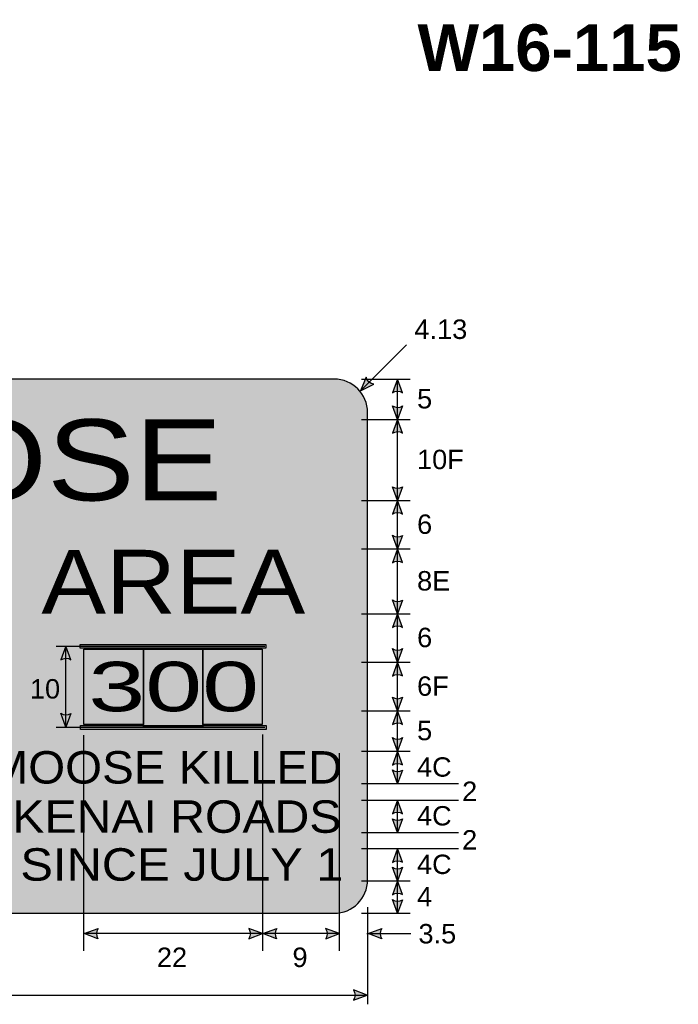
# Model space of a CAD drawing. Header units: feet. Extents: x 15 to 184, y 1 to 246.
# Tile 5 of 5: x 101 to 182, y 124 to 246. Entities that reach past the tile are written whole.
import ezdxf
from ezdxf.enums import TextEntityAlignment as Align

# ---------------------------------------------------------------- set-up
doc = ezdxf.new("R2010")
doc.units = ezdxf.units.FT
doc.header["$MEASUREMENT"] = 0
doc.layers.add('Sign', color=7, linetype='Continuous')
doc.styles.add('ARIAL', font='arial.ttf')
doc.styles.add('ARIAL B', font='arialbd.ttf')
doc.styles.add('FHWA SERIES E2000EX', font='txt')
doc.styles.add('FHWA SERIES F2000EX', font='txt')
doc.styles.add('FHWA SERIES F2000EX B', font='txt')

msp = doc.modelspace()

# ---------------------------------------------------------------- hatches: boundary and pattern name
h = msp.add_hatch(color=256)
h.dxf.hatch_style = 1
edge = h.paths.add_edge_path()
edge.add_line((143.7997048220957, 201.490793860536), (143.1027698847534, 199.8310395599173))
edge.add_line((143.1027698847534, 199.8310395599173), (144.7283959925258, 200.6313688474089))
edge.add_arc((144.8965505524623, 201.7445584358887), 1.125818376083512, 193.0266678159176, 261.4100407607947, ccw=False)
h = msp.add_hatch(color=256)
h.dxf.hatch_style = 1
edge = h.paths.add_edge_path()
edge.add_line((148.296197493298, 199.5866542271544), (147.6613766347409, 201.2711438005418))
edge.add_line((147.6613766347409, 201.2711438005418), (147.0309404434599, 199.5723979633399))
edge.add_arc((147.6740609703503, 198.6483508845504), 1.125818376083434, 56.453865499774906, 124.83723844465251, ccw=False)
h = msp.add_hatch(color=256)
h.dxf.hatch_style = 1
edge = h.paths.add_edge_path()
edge.add_line((148.296197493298, 197.9634458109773), (147.6613766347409, 196.2789562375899))
edge.add_line((147.6613766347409, 196.2789562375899), (147.0309404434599, 197.9777020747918))
edge.add_arc((147.6740609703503, 198.9017491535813), 1.125818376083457, 235.1627615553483, 303.5461345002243)
h = msp.add_hatch(color=256)
h.dxf.hatch_style = 1
edge = h.paths.add_edge_path()
edge.add_line((148.296197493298, 194.5944666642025), (147.6613766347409, 196.2789562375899))
edge.add_line((147.6613766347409, 196.2789562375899), (147.0309404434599, 194.580210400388))
edge.add_arc((147.6740609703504, 193.6561633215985), 1.12581837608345, 56.45386549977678, 124.8372384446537, ccw=False)
h = msp.add_hatch(color=256)
h.dxf.hatch_style = 1
edge = h.paths.add_edge_path()
edge.add_line((148.296197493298, 187.9634458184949), (147.6613766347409, 186.2789562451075))
edge.add_line((147.6613766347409, 186.2789562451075), (147.0309404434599, 187.9777020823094))
edge.add_arc((147.6740609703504, 188.9017491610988), 1.12581837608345, 235.1627615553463, 303.5461345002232)
h = msp.add_hatch(color=256)
h.dxf.hatch_style = 1
edge = h.paths.add_edge_path()
edge.add_line((148.296197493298, 184.59446667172), (147.6613766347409, 186.2789562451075))
edge.add_line((147.6613766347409, 186.2789562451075), (147.0309404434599, 184.5802104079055))
edge.add_arc((147.6740609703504, 183.656163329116), 1.12581837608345, 56.45386549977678, 124.8372384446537, ccw=False)
h = msp.add_hatch(color=256)
h.dxf.hatch_style = 1
edge = h.paths.add_edge_path()
edge.add_line((148.296197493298, 181.9660499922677), (147.6613766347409, 180.2815604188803))
edge.add_line((147.6613766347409, 180.2815604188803), (147.0309404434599, 181.9803062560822))
edge.add_arc((147.6740609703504, 182.9043533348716), 1.12581837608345, 235.1627615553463, 303.5461345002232)
h = msp.add_hatch(color=256)
h.dxf.hatch_style = 1
edge = h.paths.add_edge_path()
edge.add_line((148.2976873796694, 178.5970708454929), (147.6628665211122, 180.2815604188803))
edge.add_line((147.6628665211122, 180.2815604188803), (147.0324303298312, 178.5828145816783))
edge.add_arc((147.6755508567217, 177.6587675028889), 1.125818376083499, 56.45386549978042, 124.8372384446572, ccw=False)
h = msp.add_hatch(color=256)
h.dxf.hatch_style = 1
edge = h.paths.add_edge_path()
edge.add_line((148.296197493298, 173.9686541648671), (147.6613766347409, 172.2841645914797))
edge.add_line((147.6613766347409, 172.2841645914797), (147.0309404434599, 173.9829104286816))
edge.add_arc((147.6740609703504, 174.906957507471), 1.12581837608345, 235.1627615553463, 303.5461345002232)
h = msp.add_hatch(color=256)
h.dxf.hatch_style = 1
edge = h.paths.add_edge_path()
edge.add_line((148.296197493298, 170.5996750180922), (147.6613766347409, 172.2841645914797))
edge.add_line((147.6613766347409, 172.2841645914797), (147.0309404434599, 170.5854187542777))
edge.add_arc((147.6740609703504, 169.6613716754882), 1.12581837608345, 56.45386549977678, 124.8372384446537, ccw=False)
h = msp.add_hatch(color=256)
h.dxf.hatch_style = 1
edge = h.paths.add_edge_path()
edge.add_line((107.3378642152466, 166.5955104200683), (106.7030433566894, 168.2799999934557))
edge.add_line((106.7030433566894, 168.2799999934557), (106.0726071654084, 166.5812541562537))
edge.add_arc((106.715727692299, 165.6572070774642), 1.125818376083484, 56.453865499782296, 124.8372384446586, ccw=False)
h = msp.add_hatch(color=256)
h.dxf.hatch_style = 1
edge = h.paths.add_edge_path()
edge.add_line((148.296197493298, 167.9686541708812), (147.6613766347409, 166.2841645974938))
edge.add_line((147.6613766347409, 166.2841645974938), (147.0309404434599, 167.9829104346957))
edge.add_arc((147.6740609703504, 168.9069575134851), 1.12581837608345, 235.1627615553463, 303.5461345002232)
h = msp.add_hatch(color=256)
h.dxf.hatch_style = 1
edge = h.paths.add_edge_path()
edge.add_line((148.296197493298, 164.5996750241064), (147.6613766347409, 166.2841645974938))
edge.add_line((147.6613766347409, 166.2841645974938), (147.0309404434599, 164.5854187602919))
edge.add_arc((147.6740609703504, 163.6613716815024), 1.12581837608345, 56.45386549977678, 124.8372384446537, ccw=False)
h = msp.add_hatch(color=256)
h.dxf.hatch_style = 1
edge = h.paths.add_edge_path()
edge.add_line((148.296197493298, 161.9738625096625), (147.6613766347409, 160.2893729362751))
edge.add_line((147.6613766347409, 160.2893729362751), (147.0309404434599, 161.988118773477))
edge.add_arc((147.6740609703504, 162.9121658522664), 1.12581837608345, 235.1627615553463, 303.5461345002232)
h = msp.add_hatch(color=256)
h.dxf.hatch_style = 1
edge = h.paths.add_edge_path()
edge.add_line((107.3378642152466, 159.9644895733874), (106.7030433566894, 158.28))
edge.add_line((106.7030433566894, 158.28), (106.0726071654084, 159.9787458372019))
edge.add_arc((106.7157276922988, 160.9027929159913), 1.125818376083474, 235.1627615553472, 303.5461345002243)
h = msp.add_hatch(color=256)
h.dxf.hatch_style = 1
edge = h.paths.add_edge_path()
edge.add_line((148.296197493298, 158.6048833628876), (147.6613766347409, 160.2893729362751))
edge.add_line((147.6613766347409, 160.2893729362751), (147.0309404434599, 158.5906270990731))
edge.add_arc((147.6740609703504, 157.6665800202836), 1.12581837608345, 56.45386549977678, 124.8372384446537, ccw=False)
h = msp.add_hatch(color=256)
h.dxf.hatch_style = 1
edge = h.paths.add_edge_path()
edge.add_line((148.296197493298, 156.9738625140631), (147.6613766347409, 155.2893729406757))
edge.add_line((147.6613766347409, 155.2893729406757), (147.0309404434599, 156.9881187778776))
edge.add_arc((147.6740609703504, 157.912165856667), 1.12581837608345, 235.1627615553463, 303.5461345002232)
h = msp.add_hatch(color=256)
h.dxf.hatch_style = 1
edge = h.paths.add_edge_path()
edge.add_line((148.296197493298, 153.6048833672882), (147.6613766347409, 155.2893729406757))
edge.add_line((147.6613766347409, 155.2893729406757), (147.0309404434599, 153.5906271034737))
edge.add_arc((147.6740609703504, 152.6665800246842), 1.12581837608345, 56.45386549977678, 124.8372384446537, ccw=False)
h = msp.add_hatch(color=256)
h.dxf.hatch_style = 1
edge = h.paths.add_edge_path()
edge.add_line((148.296197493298, 152.9738625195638), (147.6613766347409, 151.2893729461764))
edge.add_line((147.6613766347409, 151.2893729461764), (147.0309404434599, 152.9881187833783))
edge.add_arc((147.6740609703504, 153.9121658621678), 1.125818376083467, 235.1627615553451, 303.5461345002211)
h = msp.add_hatch(color=256)
h.dxf.hatch_style = 1
edge = h.paths.add_edge_path()
edge.add_line((148.296197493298, 147.5755104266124), (147.6613766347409, 149.26))
edge.add_line((147.6613766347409, 149.26), (147.0309404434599, 147.561254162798))
edge.add_arc((147.6740609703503, 146.6372070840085), 1.125818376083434, 56.453865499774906, 124.83723844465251, ccw=False)
h = msp.add_hatch(color=256)
h.dxf.hatch_style = 1
edge = h.paths.add_edge_path()
edge.add_line((148.296197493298, 146.9478208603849), (147.6613766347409, 145.2633312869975))
edge.add_line((147.6613766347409, 145.2633312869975), (147.0309404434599, 146.9620771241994))
edge.add_arc((147.6740609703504, 147.8861242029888), 1.12581837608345, 235.1627615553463, 303.5461345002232)
h = msp.add_hatch(color=256)
h.dxf.hatch_style = 1
edge = h.paths.add_edge_path()
edge.add_line((148.2961974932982, 141.5788417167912), (147.661376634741, 143.2633312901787))
edge.add_line((147.661376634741, 143.2633312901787), (147.03094044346, 141.5645854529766))
edge.add_arc((147.6740609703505, 140.6405383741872), 1.12581837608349, 56.45386549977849, 124.8372384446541, ccw=False)
h = msp.add_hatch(color=256)
h.dxf.hatch_style = 1
edge = h.paths.add_edge_path()
edge.add_line((148.2961974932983, 140.9556333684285), (147.661376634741, 139.2711437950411))
edge.add_line((147.661376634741, 139.2711437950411), (147.0309404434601, 140.969889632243))
edge.add_arc((147.6740609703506, 141.8939367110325), 1.125818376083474, 235.1627615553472, 303.5461345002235)
h = msp.add_hatch(color=256)
h.dxf.hatch_style = 1
edge = h.paths.add_edge_path()
edge.add_line((148.2961974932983, 137.5866542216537), (147.661376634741, 139.2711437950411))
edge.add_line((147.661376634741, 139.2711437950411), (147.0309404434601, 137.5723979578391))
edge.add_arc((147.6740609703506, 136.6483508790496), 1.125818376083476, 56.45386549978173, 124.83723844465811, ccw=False)
h = msp.add_hatch(color=256)
h.dxf.hatch_style = 1
edge = h.paths.add_edge_path()
edge.add_line((148.2961974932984, 136.9556333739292), (147.6613766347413, 135.2711438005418))
edge.add_line((147.6613766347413, 135.2711438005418), (147.0309404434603, 136.9698896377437))
edge.add_arc((147.6740609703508, 137.8939367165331), 1.12581837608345, 235.1627615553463, 303.5461345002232)
h = msp.add_hatch(color=256)
h.dxf.hatch_style = 1
edge = h.paths.add_edge_path()
edge.add_line((110.6630388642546, 132.1242247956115), (108.9791839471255, 132.7607271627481))
edge.add_line((108.9791839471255, 132.7607271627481), (110.6785583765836, 133.3894669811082))
edge.add_arc((111.6019628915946, 132.7454241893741), 1.125818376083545, 145.1055563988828, 213.4889293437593)
h = msp.add_hatch(color=256)
h.dxf.hatch_style = 1
edge = h.paths.add_edge_path()
edge.add_line((129.3057457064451, 132.1242429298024), (130.9896006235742, 132.7607452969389))
edge.add_line((130.9896006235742, 132.7607452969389), (129.2902261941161, 133.389485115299))
edge.add_arc((128.3668216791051, 132.7454423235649), 1.125818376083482, -33.488929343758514, 34.89444360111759, ccw=False)
h = msp.add_hatch(color=256)
h.dxf.hatch_style = 1
edge = h.paths.add_edge_path()
edge.add_line((132.7359555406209, 132.1242429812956), (131.0521006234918, 132.7607453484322))
edge.add_line((131.0521006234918, 132.7607453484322), (132.7514750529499, 133.3894851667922))
edge.add_arc((133.6748795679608, 132.7454423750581), 1.125818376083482, 145.1055563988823, 213.4889293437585)
h = msp.add_hatch(color=256)
h.dxf.hatch_style = 1
edge = h.paths.add_edge_path()
edge.add_line((138.7991234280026, 132.1242507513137), (140.4829783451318, 132.7607531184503))
edge.add_line((140.4829783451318, 132.7607531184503), (138.7836039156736, 133.3894929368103))
edge.add_arc((137.8601994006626, 132.7454501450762), 1.125818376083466, -33.48892934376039, 34.89444360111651, ccw=False)
h = msp.add_hatch(color=256)
h.dxf.hatch_style = 1
edge = h.paths.add_edge_path()
edge.add_line((145.7189165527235, 132.1241988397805), (144.0350616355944, 132.760701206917))
edge.add_line((144.0350616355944, 132.760701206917), (145.7344360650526, 133.3894410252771))
edge.add_arc((146.6578405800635, 132.7453982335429), 1.125818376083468, 145.1055563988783, 213.4889293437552)
h = msp.add_hatch(color=256)
h.dxf.hatch_style = 1
edge = h.paths.add_edge_path()
edge.add_line((142.2314151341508, 124.5356830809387), (143.9152700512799, 125.1721854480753))
edge.add_line((143.9152700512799, 125.1721854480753), (142.2158956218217, 125.8009252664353))
edge.add_arc((141.2924911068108, 125.1568824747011), 1.125818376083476, -33.488929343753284, 34.894443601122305, ccw=False)
at = {"layer": 'Sign', "true_color": 0xffff00}
h = msp.add_hatch(color=2, dxfattribs=at)
edge = h.paths.add_edge_path(flags=0)
edge.add_spline(control_points=[(52.10256163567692, 201.2711438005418), (52.10256163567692, 201.2711438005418), (139.8425616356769, 201.2711438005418), (139.8425616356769, 201.2711438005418), (142.1219706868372, 201.2711438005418), (143.9725616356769, 199.420552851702), (143.9725616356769, 197.1411438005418), (143.9725616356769, 197.1411438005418), (143.9725616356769, 139.4011438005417), (143.9725616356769, 139.4011438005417), (143.9725616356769, 137.1217347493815), (142.1219706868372, 135.2711438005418), (139.8425616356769, 135.2711438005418), (139.8425616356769, 135.2711438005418), (52.10256163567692, 135.2711438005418), (52.10256163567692, 135.2711438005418), (49.8231525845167, 135.2711438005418), (47.97256163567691, 137.1217347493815), (47.97256163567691, 139.4011438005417), (47.97256163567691, 139.4011438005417), (47.97256163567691, 197.1411438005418), (47.97256163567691, 197.1411438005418), (47.97256163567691, 199.420552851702), (49.8231525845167, 201.2711438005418), (52.10256163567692, 201.2711438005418)], knot_values=[0, 0, 0, 0, 1, 1, 1, 2, 2, 2, 3, 3, 3, 4, 4, 4, 5, 5, 5, 6, 6, 6, 7, 7, 7, 8, 8, 8, 8], degree=3, periodic=0)
at = {"layer": 'Sign', "true_color": 0x000000}
h = msp.add_hatch(color=18, dxfattribs=at)
edge = h.paths.add_edge_path(flags=0)
edge.add_spline(control_points=[(52.47256163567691, 200.5211438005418), (52.47256163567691, 200.5211438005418), (139.4725616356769, 200.5211438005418), (139.4725616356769, 200.5211438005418), (141.5422429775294, 200.5211438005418), (143.2225616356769, 198.8408251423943), (143.2225616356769, 196.7711438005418), (143.2225616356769, 196.7711438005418), (143.2225616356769, 139.7711438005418), (143.2225616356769, 139.7711438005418), (143.2225616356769, 137.7014624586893), (141.5422429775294, 136.0211438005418), (139.4725616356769, 136.0211438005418), (139.4725616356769, 136.0211438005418), (52.47256163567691, 136.0211438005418), (52.47256163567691, 136.0211438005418), (50.40288029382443, 136.0211438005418), (48.72256163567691, 137.7014624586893), (48.72256163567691, 139.7711438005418), (48.72256163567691, 139.7711438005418), (48.72256163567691, 196.7711438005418), (48.72256163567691, 196.7711438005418), (48.72256163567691, 198.8408251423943), (50.40288029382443, 200.5211438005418), (52.47256163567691, 200.5211438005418)], knot_values=[0, 0, 0, 0, 1, 1, 1, 2, 2, 2, 3, 3, 3, 4, 4, 4, 5, 5, 5, 6, 6, 6, 7, 7, 7, 8, 8, 8, 8], degree=3, periodic=0)
at = {"layer": 'Sign', "true_color": 0xffff00}
h = msp.add_hatch(color=2, dxfattribs=at)
edge = h.paths.add_edge_path(flags=0)
edge.add_spline(control_points=[(53.27256163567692, 199.2711438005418), (53.27256163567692, 199.2711438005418), (138.6725616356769, 199.2711438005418), (138.6725616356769, 199.2711438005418), (140.4938812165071, 199.2711438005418), (141.9725616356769, 197.792463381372), (141.9725616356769, 195.9711438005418), (141.9725616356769, 195.9711438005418), (141.9725616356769, 140.5711438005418), (141.9725616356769, 140.5711438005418), (141.9725616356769, 138.7498242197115), (140.4938812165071, 137.2711438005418), (138.6725616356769, 137.2711438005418), (138.6725616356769, 137.2711438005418), (53.27256163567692, 137.2711438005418), (53.27256163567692, 137.2711438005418), (51.45124205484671, 137.2711438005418), (49.97256163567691, 138.7498242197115), (49.97256163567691, 140.5711438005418), (49.97256163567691, 140.5711438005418), (49.97256163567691, 195.9711438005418), (49.97256163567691, 195.9711438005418), (49.97256163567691, 197.792463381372), (51.45124205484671, 199.2711438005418), (53.27256163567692, 199.2711438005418)], knot_values=[0, 0, 0, 0, 1, 1, 1, 2, 2, 2, 3, 3, 3, 4, 4, 4, 5, 5, 5, 6, 6, 6, 7, 7, 7, 8, 8, 8, 8], degree=3, periodic=0)
for points in [[(108.4622228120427, 168.4987499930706), (131.384585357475, 168.4987499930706), (131.384585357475, 168.0150306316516), (108.4622228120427, 168.0150306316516)], [(108.4622228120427, 168.4987499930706), (131.384585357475, 168.4987499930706), (131.384585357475, 168.0150306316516), (108.4622228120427, 168.0150306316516)], [(108.9360702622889, 167.8941021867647), (116.2806989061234, 167.8941021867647), (116.2806989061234, 158.5825589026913), (108.9360702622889, 158.5825589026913)], [(108.9360702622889, 167.8941021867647), (116.2806989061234, 167.8941021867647), (116.2806989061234, 158.5825589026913), (108.9360702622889, 158.5825589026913)], [(116.2806989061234, 167.8941021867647), (123.6253330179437, 167.8941021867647), (123.6253330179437, 158.5825589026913), (116.2806989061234, 158.5825589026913)], [(116.2806989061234, 167.8941021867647), (123.6253330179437, 167.8941021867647), (123.6253330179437, 158.2670680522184), (116.2806989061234, 158.2670680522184)], [(123.6253330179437, 167.8941021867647), (130.9699698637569, 167.8941021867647), (130.9699698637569, 158.5825589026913), (123.6253330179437, 158.5825589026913)], [(123.6253330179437, 167.8941021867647), (130.9699698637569, 167.8941021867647), (130.9699698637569, 158.5825589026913), (123.6253330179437, 158.5825589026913)], [(108.5214520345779, 158.4616304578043), (131.4438118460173, 158.4616304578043), (131.4438118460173, 157.9779166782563), (108.5214520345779, 157.9779166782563)], [(108.5214520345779, 158.4616304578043), (131.4438118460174, 158.4616304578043), (131.4438118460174, 157.9779166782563), (108.5214520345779, 157.9779166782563)]]:
    msp.add_hatch(color=2, dxfattribs=at).paths.add_polyline_path(points, flags=0)

# ---------------------------------------------------------------- linework, layer by layer
for points in [[(143.7997048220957, 201.490793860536), (143.1027698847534, 199.8310395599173), (144.7283959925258, 200.6313688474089, -0.307560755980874), (143.7997048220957, 201.490793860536, -4.141293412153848)], [(148.296197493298, 199.5866542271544), (147.6613766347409, 201.2711438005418), (147.0309404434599, 199.5723979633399, -0.307560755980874), (148.296197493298, 199.5866542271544, -4.141293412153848)], [(148.296197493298, 197.9634458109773), (147.6613766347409, 196.2789562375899), (147.0309404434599, 197.9777020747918, 0.307560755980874), (148.296197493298, 197.9634458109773, 4.141293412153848)], [(148.296197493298, 194.5944666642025), (147.6613766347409, 196.2789562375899), (147.0309404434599, 194.580210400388, -0.307560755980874), (148.296197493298, 194.5944666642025, -4.141293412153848)], [(148.296197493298, 187.9634458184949), (147.6613766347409, 186.2789562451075), (147.0309404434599, 187.9777020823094, 0.307560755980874), (148.296197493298, 187.9634458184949, 4.141293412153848)], [(148.296197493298, 184.59446667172), (147.6613766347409, 186.2789562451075), (147.0309404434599, 184.5802104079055, -0.307560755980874), (148.296197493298, 184.59446667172, -4.141293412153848)], [(148.296197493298, 181.9660499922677), (147.6613766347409, 180.2815604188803), (147.0309404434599, 181.9803062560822, 0.307560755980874), (148.296197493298, 181.9660499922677, 4.141293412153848)], [(148.2976873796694, 178.5970708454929), (147.6628665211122, 180.2815604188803), (147.0324303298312, 178.5828145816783, -0.307560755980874), (148.2976873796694, 178.5970708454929, -4.141293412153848)], [(148.296197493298, 173.9686541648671), (147.6613766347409, 172.2841645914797), (147.0309404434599, 173.9829104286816, 0.307560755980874), (148.296197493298, 173.9686541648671, 4.141293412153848)], [(148.296197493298, 170.5996750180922), (147.6613766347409, 172.2841645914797), (147.0309404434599, 170.5854187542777, -0.307560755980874), (148.296197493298, 170.5996750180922, -4.141293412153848)], [(107.3378642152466, 166.5955104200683), (106.7030433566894, 168.2799999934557), (106.0726071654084, 166.5812541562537, -0.307560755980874), (107.3378642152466, 166.5955104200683, -4.141293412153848)], [(148.296197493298, 167.9686541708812), (147.6613766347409, 166.2841645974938), (147.0309404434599, 167.9829104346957, 0.307560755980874), (148.296197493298, 167.9686541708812, 4.141293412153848)], [(148.296197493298, 164.5996750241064), (147.6613766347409, 166.2841645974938), (147.0309404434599, 164.5854187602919, -0.307560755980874), (148.296197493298, 164.5996750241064, -4.141293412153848)], [(148.296197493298, 161.9738625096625), (147.6613766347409, 160.2893729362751), (147.0309404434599, 161.988118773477, 0.307560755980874), (148.296197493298, 161.9738625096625, 4.141293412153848)], [(107.3378642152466, 159.9644895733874), (106.7030433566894, 158.28), (106.0726071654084, 159.9787458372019, 0.307560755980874), (107.3378642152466, 159.9644895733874, 4.141293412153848)], [(148.296197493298, 158.6048833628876), (147.6613766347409, 160.2893729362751), (147.0309404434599, 158.5906270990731, -0.307560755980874), (148.296197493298, 158.6048833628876, -4.141293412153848)], [(148.296197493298, 156.9738625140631), (147.6613766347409, 155.2893729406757), (147.0309404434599, 156.9881187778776, 0.307560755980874), (148.296197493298, 156.9738625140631, 4.141293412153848)], [(148.296197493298, 153.6048833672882), (147.6613766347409, 155.2893729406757), (147.0309404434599, 153.5906271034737, -0.307560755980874), (148.296197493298, 153.6048833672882, -4.141293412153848)], [(148.296197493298, 152.9738625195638), (147.6613766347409, 151.2893729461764), (147.0309404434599, 152.9881187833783, 0.307560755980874), (148.296197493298, 152.9738625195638, 4.141293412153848)], [(148.296197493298, 147.5755104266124), (147.6613766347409, 149.26), (147.0309404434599, 147.561254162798, -0.307560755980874), (148.296197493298, 147.5755104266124, -4.141293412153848)], [(148.296197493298, 146.9478208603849), (147.6613766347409, 145.2633312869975), (147.0309404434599, 146.9620771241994, 0.307560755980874), (148.296197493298, 146.9478208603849, 4.141293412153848)], [(148.2961974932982, 141.5788417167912), (147.661376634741, 143.2633312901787), (147.03094044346, 141.5645854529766, -0.307560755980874), (148.2961974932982, 141.5788417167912, -4.141293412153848)], [(148.2961974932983, 140.9556333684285), (147.661376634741, 139.2711437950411), (147.0309404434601, 140.969889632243, 0.307560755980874), (148.2961974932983, 140.9556333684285, 4.141293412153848)], [(148.2961974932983, 137.5866542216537), (147.661376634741, 139.2711437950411), (147.0309404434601, 137.5723979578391, -0.307560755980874), (148.2961974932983, 137.5866542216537, -4.141293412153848)], [(148.2961974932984, 136.9556333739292), (147.6613766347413, 135.2711438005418), (147.0309404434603, 136.9698896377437, 0.307560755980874), (148.2961974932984, 136.9556333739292, 4.141293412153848)], [(110.6630388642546, 132.1242247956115), (108.9791839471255, 132.7607271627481), (110.6785583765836, 133.3894669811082, 0.307560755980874), (110.6630388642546, 132.1242247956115, 4.141293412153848)], [(129.3057457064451, 132.1242429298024), (130.9896006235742, 132.7607452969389), (129.2902261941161, 133.389485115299, -0.307560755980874), (129.3057457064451, 132.1242429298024, -4.141293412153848)], [(132.7359555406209, 132.1242429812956), (131.0521006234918, 132.7607453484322), (132.7514750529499, 133.3894851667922, 0.307560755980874), (132.7359555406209, 132.1242429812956, 4.141293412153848)], [(138.7991234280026, 132.1242507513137), (140.4829783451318, 132.7607531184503), (138.7836039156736, 133.3894929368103, -0.307560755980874), (138.7991234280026, 132.1242507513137, -4.141293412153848)], [(145.7189165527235, 132.1241988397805), (144.0350616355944, 132.760701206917), (145.7344360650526, 133.3894410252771, 0.307560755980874), (145.7189165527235, 132.1241988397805, 4.141293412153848)], [(142.2314151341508, 124.5356830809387), (143.9152700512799, 125.1721854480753), (142.2158956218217, 125.8009252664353, -0.307560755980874), (142.2314151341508, 124.5356830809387, -4.141293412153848)]]:
    msp.add_lwpolyline(points, format="xyb")
at = {"layer": 'Sign', "color": 18, "lineweight": -3, "true_color": 0x000000}
for p, q in [((143.1027698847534, 199.8310395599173), (148.7596241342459, 205.4878938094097)), ((143.2173532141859, 201.2711438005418), (149.2173532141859, 201.2711438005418)), ((147.6613766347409, 151.2893658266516), (147.6613766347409, 201.2711438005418)), ((143.2173532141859, 196.2789562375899), (149.2173532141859, 196.2789562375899)), ((143.2173532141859, 186.2789562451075), (149.2173532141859, 186.2789562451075)), ((143.2173532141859, 180.2815604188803), (149.2173532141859, 180.2815604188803)), ((143.2173532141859, 172.2841645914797), (149.2173532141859, 172.2841645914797)), ((105.515517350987, 168.2799999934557), (131.2967673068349, 168.2799999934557)), ((106.7030433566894, 158.28), (106.7030433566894, 168.28)), ((143.2173532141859, 166.2841645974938), (149.2173532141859, 166.2841645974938)), ((143.2173532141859, 160.2893729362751), (149.2173532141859, 160.2893729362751)), ((105.515517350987, 158.2591666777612), (131.2967673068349, 158.2591666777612)), ((108.9375172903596, 130.6357531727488), (108.9375172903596, 157.2711177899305)), ((131.0521006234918, 130.6357531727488), (131.0521006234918, 157.3588937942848)), ((140.4829783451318, 130.6357531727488), (140.4829783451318, 155.0732531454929)), ((143.2173532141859, 155.2893729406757), (149.2173532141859, 155.2893729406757)), ((143.2173532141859, 151.2893729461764), (155.2173532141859, 151.2893729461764)), ((143.2173532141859, 149.2581229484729), (155.2173532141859, 149.2581229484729)), ((147.6613766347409, 145.26), (147.6613766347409, 149.26)), ((143.2173532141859, 145.2633312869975), (155.2173532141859, 145.2633312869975)), ((143.2173532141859, 143.2633312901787), (155.2173532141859, 143.2633312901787)), ((147.6613766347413, 135.2711438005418), (147.661376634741, 143.2633312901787)), ((143.2173532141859, 139.2711437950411), (149.2173532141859, 139.2711437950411)), ((143.2173532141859, 135.2711438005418), (149.2173532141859, 135.2711438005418)), ((143.9725616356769, 136.0315604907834), (143.9725616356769, 124.0315604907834)), ((140.5454783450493, 132.7607531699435), (108.9791839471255, 132.7607271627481)), ((143.8996521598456, 132.7607011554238), (149.3163188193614, 132.7607011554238)), ((47.97777005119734, 125.1721854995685), (143.9777700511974, 125.1721854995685))]:
    msp.add_line(p, q, dxfattribs=at)
for points in [[(108.4622228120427, 168.4987499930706), (131.384585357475, 168.4987499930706), (131.384585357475, 168.0150306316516), (108.4622228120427, 168.0150306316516)], [(108.9360702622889, 167.8941021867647), (116.2806989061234, 167.8941021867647), (116.2806989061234, 158.5825589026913), (108.9360702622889, 158.5825589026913)], [(116.2806989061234, 167.8941021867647), (123.6253330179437, 167.8941021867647), (123.6253330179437, 158.2670680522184), (116.2806989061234, 158.2670680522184)], [(123.6253330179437, 167.8941021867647), (130.9699698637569, 167.8941021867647), (130.9699698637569, 158.5825589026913), (123.6253330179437, 158.5825589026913)], [(108.5214520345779, 158.4616304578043), (131.4438118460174, 158.4616304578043), (131.4438118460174, 157.9779166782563), (108.5214520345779, 157.9779166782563)]]:
    msp.add_lwpolyline(points, close=True, dxfattribs=at)
msp.add_open_spline([(52.10256163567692, 201.2711438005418), (52.10256163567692, 201.2711438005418), (139.8425616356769, 201.2711438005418), (139.8425616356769, 201.2711438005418), (142.1219706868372, 201.2711438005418), (143.9725616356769, 199.420552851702), (143.9725616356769, 197.1411438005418), (143.9725616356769, 197.1411438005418), (143.9725616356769, 139.4011438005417), (143.9725616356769, 139.4011438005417), (143.9725616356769, 137.1217347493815), (142.1219706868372, 135.2711438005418), (139.8425616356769, 135.2711438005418), (139.8425616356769, 135.2711438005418), (52.10256163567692, 135.2711438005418), (52.10256163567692, 135.2711438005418), (49.8231525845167, 135.2711438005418), (47.97256163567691, 137.1217347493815), (47.97256163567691, 139.4011438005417), (47.97256163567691, 139.4011438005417), (47.97256163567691, 197.1411438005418), (47.97256163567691, 197.1411438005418), (47.97256163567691, 199.420552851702), (49.8231525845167, 201.2711438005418), (52.10256163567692, 201.2711438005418)], degree=3, knots=[0, 0, 0, 0, 1, 1, 1, 2, 2, 2, 3, 3, 3, 4, 4, 4, 5, 5, 5, 6, 6, 6, 7, 7, 7, 8, 8, 8, 8], dxfattribs=at)

# ---------------------------------------------------------------- texts
at = {"layer": 'Sign', "color": 18, "true_color": 0x000000}
for s, height, style, p, p2 in [('W', 5.763890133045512, 'ARIAL B', (150.1374534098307, 239.3243636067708), (157.7374531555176, 239.3243636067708)), ('1', 5.766180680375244, 'ARIAL B', (157.7374531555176, 239.3243636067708), (162.2174530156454, 239.3243636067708)), ('6', 5.766180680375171, 'ARIAL B', (162.2174526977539, 239.3243636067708), (166.6974525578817, 239.3243636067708)), ('1', 5.766180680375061, 'ARIAL B', (169.3374529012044, 239.3243636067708), (173.8174527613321, 239.3243636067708)), ('1', 5.766180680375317, 'ARIAL B', (173.8174537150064, 239.3243636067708), (178.2974535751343, 239.3243636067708)), ('5', 5.766180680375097, 'ARIAL B', (178.2974519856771, 239.3243636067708), (182.7774518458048, 239.3243636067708)), ('-', 5.674838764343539, 'ARIAL B', (166.697453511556, 239.3243636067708), (169.3374535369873, 239.3243636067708)), ('4.13', 2.402876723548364, 'ARIAL', (149.752209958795, 206.2286926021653), (156.2855432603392, 206.2286926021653)), ('5', 2.40257531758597, 'ARIAL', (150.0855432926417, 197.6456228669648), (151.9522099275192, 197.6456228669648)), ('MOOSE', 10.01404929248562, 'FHWA SERIES F2000EX', (65.59592008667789, 186.2796421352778), (126.033253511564, 186.2796421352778)), ('10F', 2.395560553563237, 'ARIAL', (150.0855432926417, 190.1456157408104), (155.8522098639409, 190.1456157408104)), ('6', 2.40257531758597, 'ARIAL', (150.0855432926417, 182.1456157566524), (151.9522099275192, 182.1456157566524)), ('8E', 2.399441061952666, 'ARIAL', (150.0855432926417, 175.1508241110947), (154.1855431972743, 175.1508241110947)), ('6', 2.40257531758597, 'ARIAL', (150.0855432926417, 168.1508241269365), (151.9522099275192, 168.1508241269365)), ('300', 6.114331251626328, 'FHWA SERIES F2000EX B', (109.4835088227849, 160.2294771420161), (130.5668421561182, 160.2294771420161)), ('10', 2.402575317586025, 'ARIAL', (102.2647099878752, 161.8036926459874), (105.9980432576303, 161.8036926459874)), ('6F', 2.392217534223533, 'ARIAL', (150.0855432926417, 162.1508241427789), (153.9855432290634, 162.1508241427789)), ('5', 2.40257531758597, 'ARIAL', (150.0855432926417, 156.6560396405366), (151.9522099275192, 156.6560396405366)), ('MOOSE KILLED', 4.00640485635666, 'FHWA SERIES E2000EX', (97.16572567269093, 151.3024771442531), (140.8640587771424, 151.3024771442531)), ('4C', 2.389202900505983, 'ARIAL', (150.0855432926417, 152.156039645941), (154.3522098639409, 152.156039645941)), ('2', 2.40257531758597, 'ARIAL', (155.648043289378, 149.1453593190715), (157.5147099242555, 149.1453593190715)), ('ON KENAI ROADS', 4.010387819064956, 'FHWA SERIES E2000EX', (89.52572567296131, 145.2191438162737), (140.7390578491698, 145.2191438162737)), ('4C', 2.389202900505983, 'ARIAL', (150.0855432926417, 146.1266738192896), (154.3522098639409, 146.1266738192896)), ('2', 2.40257531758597, 'ARIAL', (155.648043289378, 143.1453593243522), (157.5147099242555, 143.1453593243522)), ('SINCE JULY 1', 4.008147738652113, 'FHWA SERIES E2000EX', (101.0864756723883, 139.3024771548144), (140.9994749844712, 139.3024771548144)), ('4C', 2.389202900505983, 'ARIAL', (150.0855432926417, 140.1326021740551), (154.3522098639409, 140.1326021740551)), ('4', 2.40257531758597, 'ARIAL', (150.0855432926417, 136.1352135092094), (151.9522099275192, 136.1352135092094)), ('3.5', 2.402997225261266, 'ARIAL', (150.2522099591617, 131.5518801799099), (154.9188764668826, 131.5518801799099)), ('22', 2.40257531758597, 'ARIAL', (117.9458506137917, 128.6378105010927), (121.6791838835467, 128.6378105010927)), ('9', 2.402575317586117, 'ARIAL', (134.6954783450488, 128.6378105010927), (136.5621449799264, 128.6378105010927))]:
    msp.add_text(s, height=height, dxfattribs=dict(at, style=style)).set_placement(p, p2, align=Align.ALIGNED)
at = {"layer": 'Sign', "color": 18, "true_color": 0x000000, "style": 'FHWA SERIES E2000EX'}
msp.add_text('CRASH  AREA', height=7.8815209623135, rotation=0.0124236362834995, dxfattribs=at).set_placement((55.16883676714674, 172.2830588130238), (136.2603346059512, 172.3006421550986), align=Align.ALIGNED)

doc.saveas('drawing.dxf')
